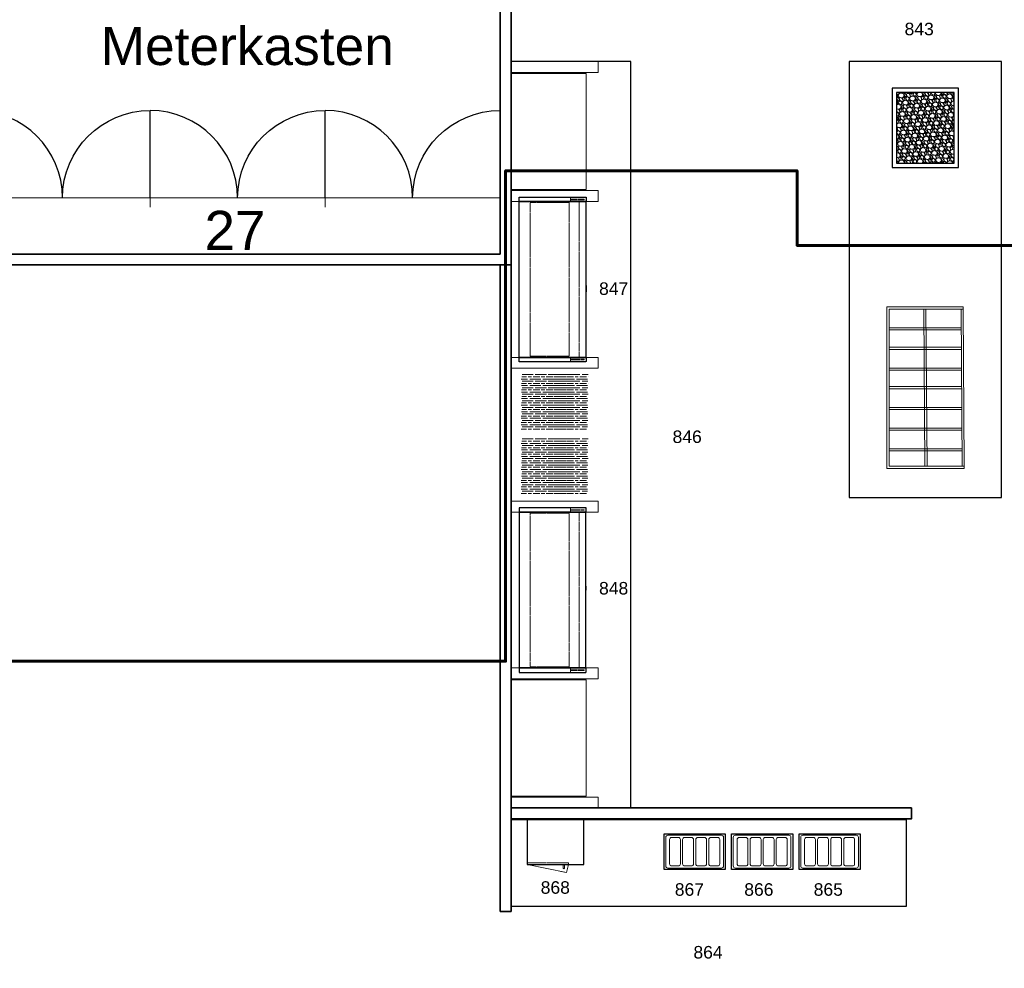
# Model space of a CAD drawing. Header units: millimetres. Extents: x 251300 to 553564, y 2563 to 144710.
# Tile 3 of 57: x 260478 to 269510, y 21641 to 30348. Entities that reach past the tile are written whole.
import ezdxf
from ezdxf.enums import TextEntityAlignment as Align

# ---------------------------------------------------------------- set-up
doc = ezdxf.new("R2010")
doc.units = ezdxf.units.MM
doc.set_wipeout_variables(frame=1)
doc.linetypes.add('HIDDEN', pattern=[9.525, 6.35, -3.175])
doc.layers.add('0 @ 50', color=7, linetype='Continuous')
for name, color, linetype, lineweight in [('APPARAAT1', 2, 'Continuous', 25), ('APPARAAT2', 1, 'Continuous', 20), ('APPARAAT3', 6, 'Continuous', 18), ('APPARAAT4', 30, 'HIDDEN', 18), ('APPARAAT5', 7, 'Continuous', 5), ('BB Brandscheiding 30  min.', 210, 'WBDBO_030', 60), ('BWK MUREN', 3, 'Continuous', 35), ('HATCH PS', 252, 'Continuous', 5), ('POSITIENUMMER', 141, 'Continuous', 20), ('TEKST PS', 10, 'Continuous', 9), ('X-L32_C_binnenwandopeningen', 3, 'Continuous', 5), ('X-T22_C_ruimtelabel', 7, 'Continuous', 5)]:
    doc.layers.add(name, color=color, linetype=linetype, lineweight=lineweight)
doc.styles.add('DVD_Standaard_35', font='arial.ttf', dxfattribs={"height": 3.5})
doc.styles.add('PS', font='arial.ttf')
doc.styles.get("Standard").update_dxf_attribs({"font": 'arial.ttf'})
doc.linetypes.add('WBDBO_030', pattern='A,35,-7.5,["X",DVD_Standaard_35,S=1,R=0,X=-2,Y=-1.75],-7.5', length=50)

# ---------------------------------------------------------------- blocks, each defined once
blk = doc.blocks.new('POSITIENUMMER')
at = {"layer": 'POSITIENUMMER', "style": 'PS', "flags": 1}
for tag, p in [('MERK-TYPE', (-1.22, -6.81)), ('AFMETINGEN', (-1.22, -10.86)), ('OMSCHRIJVING', (-1.22, -14.79)), ('OPMERKINGEN', (-1.22, -18.98))]:
    blk.add_attdef(tag, p, '', height=2.8, dxfattribs=at)
blk.add_wipeout([(-5.03, 0), (-5.03, 0.11), (-5.02, 0.2), (-5, 0.34), (-4.97, 0.48), (-4.93, 0.6), (-4.86, 0.76), (-4.78, 0.92), (-4.69, 1.07), (-4.6, 1.2), (-4.54, 1.27), (-4.48, 1.34), (-4.43, 1.4), (-4.35, 1.49), (-4.26, 1.57), (-4.18, 1.64), (-4.07, 1.73), (-3.91, 1.86), (-3.77, 1.95), (-3.62, 2.05), (-3.49, 2.12), (-3.31, 2.22), (-3.18, 2.29), (-3.02, 2.36), (-2.86, 2.43), (-2.72, 2.48), (-2.53, 2.55), (-2.36, 2.61), (-2.17, 2.66), (-2, 2.71), (-1.73, 2.77), (-1.53, 2.81), (-1.37, 2.84), (-1.13, 2.88), (-0.93, 2.9), (-0.73, 2.92), (-0.52, 2.93), (-0.28, 2.95), (-0.09, 2.95), (0.17, 2.95), (0.35, 2.94), (0.58, 2.93), (0.78, 2.91), (1, 2.89), (1.15, 2.87), (1.32, 2.85), (1.47, 2.82), (1.68, 2.78), (1.88, 2.74), (2.01, 2.7), (2.16, 2.67), (2.37, 2.6), (2.54, 2.55), (2.65, 2.51), (2.78, 2.46), (2.91, 2.41), (3.05, 2.34), (3.21, 2.27), (3.32, 2.22), (3.46, 2.14), (3.61, 2.06), (3.73, 1.98), (3.85, 1.9), (4, 1.79), (4.11, 1.7), (4.21, 1.62), (4.33, 1.5), (4.43, 1.4), (4.53, 1.29), (4.62, 1.17), (4.69, 1.06), (4.77, 0.94), (4.83, 0.83), (4.89, 0.7), (4.93, 0.6), (4.97, 0.47), (4.99, 0.38), (5.02, 0.23), (5.03, 0.13), (5.03, 0.07), (5.03, 0.04), (5.03, -0.07), (5.02, -0.18), (5.02, -0.17), (5.01, -0.3), (4.96, -0.48), (4.92, -0.62), (4.88, -0.73), (4.79, -0.9), (4.74, -0.99), (4.69, -1.08), (4.62, -1.17), (4.52, -1.29), (4.44, -1.39), (4.37, -1.46), (4.28, -1.55), (4.2, -1.63), (4.05, -1.75), (3.95, -1.83), (3.83, -1.91), (3.65, -2.03), (3.52, -2.11), (3.37, -2.19), (3.23, -2.26), (3.12, -2.32), (2.93, -2.4), (2.81, -2.45), (2.67, -2.5), (2.5, -2.56), (2.26, -2.63), (2.12, -2.68), (1.9, -2.73), (1.71, -2.78), (1.55, -2.81), (1.41, -2.83), (1.28, -2.85), (1.11, -2.88), (0.84, -2.91), (0.68, -2.92), (0.46, -2.94), (0.29, -2.95), (0.1, -2.95), (-0.12, -2.95), (-0.33, -2.94), (-0.56, -2.93), (-0.83, -2.91), (-1.09, -2.88), (-1.3, -2.85), (-1.58, -2.8), (-1.83, -2.75), (-2.05, -2.69), (-2.13, -2.67), (-2.15, -2.67), (-2.41, -2.59), (-2.61, -2.52), (-2.79, -2.45), (-2.94, -2.39), (-3.08, -2.33), (-3.25, -2.25), (-3.37, -2.19), (-3.5, -2.12), (-3.64, -2.04), (-3.76, -1.96), (-3.89, -1.87), (-3.97, -1.81), (-4.08, -1.73), (-4.15, -1.67), (-4.32, -1.51), (-4.48, -1.35), (-4.55, -1.26), (-4.64, -1.14), (-4.73, -1), (-4.79, -0.9), (-4.86, -0.77), (-4.91, -0.65), (-4.94, -0.55), (-4.97, -0.44), (-5.01, -0.28), (-5.02, -0.19), (-5.03, -0.07)]).dxf.layer = 'POSITIENUMMER'
at = {"layer": 'POSITIENUMMER'}
blk.add_attdef('POS', text='', height=2.3, dxfattribs=at).set_placement((0, 0), align=Align.MIDDLE)
blk = doc.blocks.new('DVDVB_32_-S-_DubbelDeur')
at = {"linetype": 'Continuous', "lineweight": 13}
blk.add_wipeout([(0, -0.5), (1, -0.5), (1, 0.5), (0, 0.5)], dxfattribs=at)
at = {"color": 0, "linetype": 'ByBlock', "lineweight": -2}
for p, q in [((0, -0.5), (0, 0.5)), ((1, -0.5), (1, 0.5)), ((0, 0), (1, 0))]:
    blk.add_line(p, q, dxfattribs=at)
blk = doc.blocks.new('wandkoeling Alaska')
at = {"layer": 'APPARAAT1'}
for points in [[(5247.4, 1869), (5277.4, 1869, 0.414214), (5282.4, 1874), (5282.4, 2484), (5242.4, 2484), (5242.4, 1874, 0.414214)], [(6717.4, 1869), (6747.4, 1869, 0.414214), (6752.4, 1874), (6752.4, 2484), (6712.4, 2484), (6712.4, 1874, 0.414214)]]:
    blk.add_lwpolyline(points, format="xyb", close=True, dxfattribs=at)
blk.add_lwpolyline([(5282.4, 1874), (6712.4, 1874), (6712.4, 2484), (5282.4, 2484)], close=True, dxfattribs=at)
at = {"layer": 'APPARAAT3', "linetype": 'HIDDEN'}
for p, q in [((5259.4, 2014.3), (5259.4, 1888.3)), ((5262.4, 2014.3), (5262.4, 1888.3)), ((5265.4, 2014.3), (5265.4, 1888.3)), ((6729.4, 1888.3), (6729.4, 2014.3)), ((6732.4, 1888.3), (6732.4, 2014.3)), ((6735.4, 1888.3), (6735.4, 2014.3)), ((5259.4, 1888.3), (5265.4, 1888.3)), ((6729.4, 1888.3), (6735.4, 1888.3))]:
    blk.add_line(p, q, dxfattribs=at)
at = {"layer": 'APPARAAT4'}
for p, q in [((6702.4, 2384), (5292.4, 2384)), ((5292.4, 2384), (5292.4, 2025.7)), ((6702.4, 2025.7), (6702.4, 2384)), ((5242.4, 2014.3), (5282.4, 2014.3)), ((5292.4, 2025.7), (6702.4, 2025.7)), ((6712.4, 2014.3), (6752.4, 2014.3)), ((5282.4, 1934), (6712.4, 1934))]:
    blk.add_line(p, q, dxfattribs=at)
blk = doc.blocks.new('Samsung CM 1069')
at = {"layer": 'APPARAAT1'}
blk.add_lwpolyline([(0, -412), (517, -412), (517, 0), (0, 0)], close=True, dxfattribs=at)
at = {"layer": 'APPARAAT2'}
blk.add_lwpolyline([(334.8, -452), (334.8, -452, 0.414214), (339.8, -447), (339.8, -412), (329.8, -412), (329.8, -447, 0.414214)], format="xyb", close=True, dxfattribs=at)
at = {"layer": 'APPARAAT3'}
for p, q in [((0, -412), (359.7, -487)), ((359.7, -487), (377.5, -412))]:
    blk.add_line(p, q, dxfattribs=at)
at = {"layer": 'APPARAAT4'}
blk.add_lwpolyline([(0, -412), (377.5, -412), (377.5, -397), (0, -397)], close=True, dxfattribs=at)
blk = doc.blocks.new('bestekbak')
at = {"layer": 'APPARAAT1'}
for p, q in [((0, -560), (0, 0)), ((0, 0), (327.3, 0)), ((327.3, 0), (327.3, -560)), ((327.3, -560), (0, -560))]:
    blk.add_line(p, q, dxfattribs=at)
at = {"layer": 'APPARAAT2'}
for p, q in [((11.7, -524.3), (11.7, -34.3)), ((31.7, -14.3), (294, -14.3)), ((31.7, -129.3), (31.7, -69.3)), ((274, -49.3), (51.7, -49.3)), ((294, -69.3), (294, -129.3)), ((314, -34.3), (314, -524.3)), ((274, -149.3), (51.7, -149.3)), ((274, -169.3), (51.7, -169.3)), ((31.7, -249.3), (31.7, -189.3)), ((274, -269.3), (51.7, -269.3)), ((294, -189.3), (294, -249.3)), ((31.7, -369.3), (31.7, -309.3)), ((274, -289.3), (51.7, -289.3)), ((294, -309.3), (294, -369.3)), ((31.7, -489.3), (31.7, -429.3)), ((274, -389.3), (51.7, -389.3)), ((274, -409.3), (51.7, -409.3)), ((294, -429.3), (294, -489.3)), ((274, -509.3), (51.7, -509.3)), ((294, -544.3), (31.7, -544.3))]:
    blk.add_line(p, q, dxfattribs=at)
for centre, start, end in [((31.7, -34.3), 90, 180), ((51.7, -69.3), 90, 180), ((274, -69.3), 0, 90), ((294, -34.3), 0, 90), ((51.7, -129.3), 180, 270), ((51.7, -189.3), 90, 180), ((274, -129.3), 270, 0), ((274, -189.3), 0, 90), ((51.7, -249.3), 180, 270), ((274, -249.3), 270, 0), ((51.7, -309.3), 90, 180), ((274, -309.3), 0, 90), ((51.7, -369.3), 180, 270), ((51.7, -429.3), 90, 180), ((274, -369.3), 270, 0), ((274, -429.3), 0, 90), ((31.7, -524.3), 180, 270), ((51.7, -489.3), 180, 270), ((274, -489.3), 270, 0), ((294, -524.3), 270, 0)]:
    blk.add_arc(centre, 20, start, end, dxfattribs=at)

msp = doc.modelspace()

# ---------------------------------------------------------------- hatches: boundary and pattern name
at = {"layer": 'APPARAAT5'}
h = msp.add_hatch(dxfattribs=at)
h.set_pattern_fill('GRAVEL', color=256, scale=3, angle=-60)
h.set_pattern_definition([(168.0127875, (242249.986, 301614.4205), (-898.7202219, 185.02908621), [10.251643, -1014.91451]), (124.969741, (242239.958, 301616.5497), (523.191139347, -753.793626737), [17.592142, -1741.621467]), (72.5104471, (242229.875, 301630.9657), (-344.90249304, -1079.01135782), [12.404446, -1228.041684]), (207.273689, (242198.5183, 301647.1772), (1357.92271544, 696.00886409), [16.020136, -1585.993123]), (232.8336542, (242184.279, 301639.836), (601.393629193, 787.155678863), [15.70901, -1555.194232]), (297.273689, (242174.789, 301627.318), (-696.00886409, 1357.92271544), [16.020136, -1585.993123]), (337.6942405, (242182.13, 301613.0787), (-1155.21135771, 476.884764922), [21.18581, -2097.39346]), (12.2553284, (242201.7304, 301605.0377), (1718.504986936, 376.262049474), [20.001586, -1980.157698]), (61.4295656, (242221.2762, 301609.2834), (553.0847649, 1023.229086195), [16.07439, -1591.36637]), (115.2363583, (242228.9636, 301623.4004), (353.10886411, -764.00249351), [18.351398, -899.218108]), (162.3974378, (242221.1394, 301640.0003), (-1183.102493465, 372.79362918), [23.732338, -2349.503175]), (78.8140748, (242235.5774, 301581.465), (129.24681466, 690.53795037), [8.100136, -801.916975]), (111.4692344, (242237.1488, 301589.4113), (363.317728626, -934.084764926), [15.41046, -1525.63917]), (165, (242231.51, 301603.75), (-65.991136, -38.1), [10.77628, -96.986793]), (143.1985905, (242236.76, 301612.944), (322.48227152, -253.75567886), [5.80324, -574.518671]), (231.8014095, (242232.114, 301616.42), (159.8734073, 180.2911358), [8.206969, -402.14259]), (330.9637565, (242227.039, 301609.97), (246.28227153, -121.7734073), [13.32959, -430.988945]), (101.565051, (242238.693, 301603.5), (10.2088642, -170.0822715), [9.638614, -231.326944]), (316.3895403, (242210.0157, 301654.695), (578.973407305, -545.611357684), [13.50264, -1336.7648]), (10.346176, (242219.792, 301645.3817), (-878.30249346, -155.1354569), [11.327968, -1121.46647]), (233.1985905, (242251.891, 301611.121), (253.75567886, 322.48227152), [11.606403, -568.715508]), (283.6104597, (242244.9382, 301601.8275), (-183.02659275, 774.21135767), [13.50264, -1336.7648]), (279.4439548, (242169.101, 301631.073), (-58.51772846, 406.15567884), [13.021056, -638.03203]), (234.7751406, (242171.2377, 301618.2286), (535.40249305, 749.05567913), [10.910164, -1080.107801]), (6.8014095, (242186.281, 301572.361), (406.15567884, 58.5177285), [11.606403, -568.715508]), (317.3540246, (242197.8056, 301573.7356), (-759.26454312, 705.48476494), [12.773482, -1264.57128]), (9.4439548, (242167.612, 301604.697), (-406.15567884, -58.51772846), [6.510528, -644.542557]), (41.3099325, (242183.995, 301576.32), (225.8645431, 218.3911358), [3.885438, -384.659849]), (105.9637565, (242186.913, 301578.885), (48.3088642, -236.0734073), [15.70901, -298.471638]), (126.009006, (242182.593, 301593.9887), (446.9911358, -621.81135766), [14.55801, -1441.240946]), (243.6900675, (242221.1, 301606.542), (93.8822715, 142.1911358), [10.989716, -263.75329]), (293.1572266, (242216.2284, 301596.6904), (515.717728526, -1198.049308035), [19.186703, -1899.480272]), (0.945396, (242223.774, 301579.0496), (-614.33795038, -2.73545692), [7.845247, -776.68177]), (30, (242231.62, 301579.18), (27.891136, 104.091136), [4.572, -71.628]), (60.2564372, (242183.8107, 301596.4515), (-309.53795042, -530.66454305), [10.586009, -1048.018223]), (348.0127875, (242189.0627, 301605.643), (898.7202219, -185.02908621), [20.503286, -1004.662866]), (300, (242209.12, 301601.384), (104.091136, -27.891136), [19.812, -56.388]), (265.3048465, (242219.025, 301584.227), (-80.93794988, -926.61135773), [12.048287, -1192.779502]), (194.054604, (242218.039, 301572.219), (-302.06454307, -86.40886424), [11.094872, -543.649501]), (147.6459754, (242207.276, 301569.5246), (-1383.811357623, 872.831579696), [18.064353, -1788.373933]), (115.4260787, (242192.016, 301579.1917), (-429.30886423, 895.98476499), [19.110884, -1891.975394])])
h.paths.add_polyline_path([(268520.7, 29680.7), (268520.7, 29030.7), (269050.7, 29030.7), (269050.7, 29680.7)])
at = {"layer": 'HATCH PS'}
h = msp.add_hatch(dxfattribs=at)
h.set_pattern_fill('GOST_WOOD', color=42, scale=10, angle=-89.99983)
h.set_pattern_definition([(0.00017, (278286.764, 29069.874), (0.00018, -60), [100, -20]), (0.00017, (278266.764, 29049.874), (0.00018, -60), [60, -15, 30, -15]), (0.00017, (278236.764, 29029.874), (0.00018, -60), [100, -20])])
h.paths.add_polyline_path([(265400.3, 26969.7), (265402.6, 26981.6), (265403, 26983.2), (265403, 27004.7), (265402.6, 27011.3), (265400.3, 27019.6), (265401.4, 27044.5), (265402.6, 27058.7), (265403, 27061.7), (265403, 27093.5), (265402, 27099.5), (265394.1, 27099.9), (265379.7, 27101.5), (265361.6, 27099.9), (265344.3, 27097.4), (265326.1, 27101.1), (265307.2, 27101.5), (265293.2, 27101.1), (265274.2, 27100.3), (265261.8, 27101.1), (265247.4, 27100.7), (265238.7, 27101.1), (265224.3, 27099.1), (265214.8, 27099.9), (265205, 27101.1), (265182.3, 27099.1), (265172.4, 27101.1), (265158.4, 27101.9), (265144.8, 27100.7), (265132, 27101.9), (265120.9, 27101.5), (265103.6, 27101.5), (265090.3, 27102.1), (265083.8, 27101.5), (265082, 27101.9), (265083.2, 27086), (265084.4, 27065.9), (265079.6, 27050.4), (265083.2, 27027.9), (265080.8, 27008.9), (265083.2, 26982.8), (265079.6, 26965), (265082, 26923.5), (265084.4, 26904.5), (265082, 26872.4), (265080.8, 26840.4), (265079.6, 26822.6), (265079.6, 26790.6), (265083.2, 26770.4), (265079.6, 26734.8), (265078, 26714.9), (265078, 26700.9), (265080.8, 26679), (265078.4, 26651.7), (265079.6, 26626.8), (265078, 26615.7), (265078, 26578.4), (265078.4, 26572.7), (265119.8, 26572.7), (265125, 26573.2), (265130, 26572.7), (265165.1, 26572.7), (265167, 26572.8), (265169.1, 26572.7), (265178.2, 26572.7), (265185.6, 26573.6), (265197.6, 26572.7), (265257.6, 26572.7), (265261, 26573.2), (265267.6, 26572.7), (265311.4, 26572.7), (265312.1, 26572.8), (265336, 26572.8), (265363.2, 26572.7), (265363.6, 26572.8), (265364.4, 26572.7), (265397.4, 26572.7), (265396.7, 26578.2), (265396.7, 26593.6), (265397.9, 26615), (265399.1, 26628), (265401.4, 26673.1), (265399.1, 26695.6), (265397.9, 26707.5), (265401.4, 26721.7), (265400.3, 26737.2), (265401.4, 26751.4), (265402.6, 26771.6), (265401.4, 26782.3), (265400.3, 26809.6), (265400.3, 26821.4), (265399.1, 26854.6), (265400.3, 26876), (265401.4, 26890.2), (265402.6, 26906.9), (265402.6, 26944.8)])
h = msp.add_hatch(dxfattribs=at)
h.set_pattern_fill('GOST_WOOD', color=42, scale=10, angle=-89.99983)
h.set_pattern_definition([(0.00017, (278169.59, 29069.874), (0.00018, -60), [100, -20]), (0.00017, (278149.59, 29049.874), (0.00018, -60), [60, -15, 30, -15]), (0.00017, (278119.59, 29029.874), (0.00018, -60), [100, -20])])
h.paths.add_polyline_path([(265517.4, 26969.7), (265519.8, 26981.6), (265520.1, 26983.2), (265520.1, 27004.7), (265519.8, 27011.3), (265517.4, 27019.6), (265518.6, 27044.5), (265519.8, 27058.7), (265520.1, 27061.7), (265520.1, 27093.5), (265519.1, 27099.5), (265511.3, 27099.9), (265496.9, 27101.5), (265478.7, 27099.9), (265461.4, 27097.4), (265443.3, 27101.1), (265424.3, 27101.5), (265410.3, 27101.1), (265391.4, 27100.3), (265379, 27101.1), (265364.6, 27100.7), (265355.9, 27101.1), (265341.5, 27099.1), (265332, 27099.9), (265322.1, 27101.1), (265299.5, 27099.1), (265289.6, 27101.1), (265275.6, 27101.9), (265262, 27100.7), (265249.2, 27101.9), (265238.1, 27101.5), (265220.7, 27101.5), (265207.5, 27102.1), (265201, 27101.5), (265199.2, 27101.9), (265200.4, 27086), (265201.5, 27065.9), (265196.8, 27050.4), (265200.4, 27027.9), (265198, 27008.9), (265200.4, 26982.8), (265196.8, 26965), (265199.2, 26923.5), (265201.5, 26904.5), (265199.2, 26872.4), (265198, 26840.4), (265196.8, 26822.6), (265196.8, 26790.6), (265200.4, 26770.4), (265196.8, 26734.8), (265195.1, 26714.9), (265195.1, 26700.9), (265198, 26679), (265195.6, 26651.7), (265196.8, 26626.8), (265195.1, 26615.7), (265195.1, 26578.4), (265195.6, 26572.7), (265237, 26572.7), (265242.2, 26573.2), (265247.1, 26572.7), (265282.3, 26572.7), (265284.2, 26572.8), (265286.2, 26572.7), (265295.4, 26572.7), (265302.8, 26573.6), (265314.7, 26572.7), (265374.8, 26572.7), (265378.2, 26573.2), (265384.8, 26572.7), (265428.6, 26572.7), (265429.3, 26572.8), (265453.2, 26572.8), (265480.4, 26572.7), (265480.8, 26572.8), (265481.6, 26572.7), (265514.6, 26572.7), (265513.9, 26578.2), (265513.9, 26593.6), (265515.1, 26615), (265516.2, 26628), (265518.6, 26673.1), (265516.2, 26695.6), (265515.1, 26707.5), (265518.6, 26721.7), (265517.4, 26737.2), (265518.6, 26751.4), (265519.8, 26771.6), (265518.6, 26782.3), (265517.4, 26809.6), (265517.4, 26821.4), (265516.2, 26854.6), (265517.4, 26876), (265518.6, 26890.2), (265519.8, 26906.9), (265519.8, 26944.8)])
h = msp.add_hatch(dxfattribs=at)
h.set_pattern_fill('GOST_WOOD', color=42, scale=10, angle=-89.99983)
h.set_pattern_definition([(0.00017, (277997.176, 29069.874), (0.00018, -60), [100, -20]), (0.00017, (277977.176, 29049.874), (0.00018, -60), [60, -15, 30, -15]), (0.00017, (277947.176, 29029.874), (0.00018, -60), [100, -20])])
h.paths.add_polyline_path([(265689.8, 26969.7), (265692.2, 26981.6), (265692.5, 26983.2), (265692.5, 27004.7), (265692.2, 27011.3), (265689.8, 27019.6), (265691, 27044.5), (265692.2, 27058.7), (265692.5, 27061.7), (265692.5, 27093.5), (265691.6, 27099.5), (265683.7, 27099.9), (265669.3, 27101.5), (265651.2, 27099.9), (265633.8, 27097.4), (265615.7, 27101.1), (265596.8, 27101.5), (265582.7, 27101.1), (265563.8, 27100.3), (265551.4, 27101.1), (265537, 27100.7), (265528.3, 27101.1), (265513.9, 27099.1), (265504.4, 27099.9), (265494.5, 27101.1), (265471.9, 27099.1), (265462, 27101.1), (265448, 27101.9), (265434.4, 27100.7), (265421.6, 27101.9), (265410.5, 27101.5), (265393.2, 27101.5), (265379.9, 27102.1), (265373.4, 27101.5), (265371.6, 27101.9), (265372.8, 27086), (265374, 27065.9), (265369.2, 27050.4), (265372.8, 27027.9), (265370.4, 27008.9), (265372.8, 26982.8), (265369.2, 26965), (265371.6, 26923.5), (265374, 26904.5), (265371.6, 26872.4), (265370.4, 26840.4), (265369.2, 26822.6), (265369.2, 26790.6), (265372.8, 26770.4), (265369.2, 26734.8), (265367.5, 26714.9), (265367.5, 26700.9), (265370.4, 26679), (265368, 26651.7), (265369.2, 26626.8), (265367.5, 26615.7), (265367.5, 26578.4), (265368, 26572.7), (265409.4, 26572.7), (265414.6, 26573.2), (265419.5, 26572.7), (265454.7, 26572.7), (265456.6, 26572.8), (265458.7, 26572.7), (265467.8, 26572.7), (265475.2, 26573.6), (265487.1, 26572.7), (265547.2, 26572.7), (265550.6, 26573.2), (265557.2, 26572.7), (265601, 26572.7), (265601.7, 26572.8), (265625.6, 26572.8), (265652.8, 26572.7), (265653.2, 26572.8), (265654, 26572.7), (265687, 26572.7), (265686.3, 26578.2), (265686.3, 26593.6), (265687.5, 26615), (265688.7, 26628), (265691, 26673.1), (265688.7, 26695.6), (265687.5, 26707.5), (265691, 26721.7), (265689.8, 26737.2), (265691, 26751.4), (265692.2, 26771.6), (265691, 26782.3), (265689.8, 26809.6), (265689.8, 26821.4), (265688.7, 26854.6), (265689.8, 26876), (265691, 26890.2), (265692.2, 26906.9), (265692.2, 26944.8)])
h = msp.add_hatch(dxfattribs=at)
h.set_pattern_fill('GOST_WOOD', color=42, scale=10, angle=-89.99983)
h.set_pattern_definition([(0.00017, (278286.764, 28479.36), (0.00018, -60), [100, -20]), (0.00017, (278266.764, 28459.36), (0.00018, -60), [60, -15, 30, -15]), (0.00017, (278236.764, 28439.36), (0.00018, -60), [100, -20])])
h.paths.add_polyline_path([(265400.3, 26379.2), (265402.6, 26391.1), (265403, 26392.7), (265403, 26414.2), (265402.6, 26420.8), (265400.3, 26429.1), (265401.4, 26454), (265402.6, 26468.2), (265403, 26471.2), (265403, 26503), (265402, 26509), (265394.1, 26509.4), (265379.7, 26511), (265361.6, 26509.4), (265344.3, 26506.9), (265326.1, 26510.6), (265307.2, 26511), (265293.2, 26510.6), (265274.2, 26509.8), (265261.8, 26510.6), (265247.4, 26510.2), (265238.7, 26510.6), (265224.3, 26508.5), (265214.8, 26509.4), (265205, 26510.6), (265182.3, 26508.5), (265172.4, 26510.6), (265158.4, 26511.4), (265144.8, 26510.2), (265132, 26511.4), (265120.9, 26511), (265103.6, 26511), (265090.3, 26511.6), (265083.8, 26511), (265082, 26511.4), (265083.2, 26495.5), (265084.4, 26475.3), (265079.6, 26459.9), (265083.2, 26437.4), (265080.8, 26418.4), (265083.2, 26392.3), (265079.6, 26374.5), (265082, 26332.9), (265084.4, 26314), (265082, 26281.9), (265080.8, 26249.9), (265079.6, 26232.1), (265079.6, 26200.1), (265083.2, 26179.9), (265079.6, 26144.3), (265078, 26124.3), (265078, 26110.3), (265080.8, 26088.5), (265078.4, 26061.2), (265079.6, 26036.3), (265078, 26025.2), (265078, 25987.9), (265078.4, 25982.2), (265119.8, 25982.2), (265125, 25982.7), (265130, 25982.2), (265165.1, 25982.2), (265167, 25982.3), (265169.1, 25982.2), (265178.2, 25982.2), (265185.6, 25983.1), (265197.6, 25982.2), (265257.6, 25982.2), (265261, 25982.7), (265267.6, 25982.2), (265311.4, 25982.2), (265312.1, 25982.3), (265336, 25982.3), (265363.2, 25982.2), (265363.6, 25982.3), (265364.4, 25982.2), (265397.4, 25982.2), (265396.7, 25987.7), (265396.7, 26003.1), (265397.9, 26024.4), (265399.1, 26037.5), (265401.4, 26082.6), (265399.1, 26105.1), (265397.9, 26117), (265401.4, 26131.2), (265400.3, 26146.7), (265401.4, 26160.9), (265402.6, 26181.1), (265401.4, 26191.7), (265400.3, 26219), (265400.3, 26230.9), (265399.1, 26264.1), (265400.3, 26285.5), (265401.4, 26299.7), (265402.6, 26316.3), (265402.6, 26354.3)])
h = msp.add_hatch(dxfattribs=at)
h.set_pattern_fill('GOST_WOOD', color=42, scale=10, angle=-89.99983)
h.set_pattern_definition([(0.00017, (278169.59, 28479.36), (0.00018, -60), [100, -20]), (0.00017, (278149.59, 28459.36), (0.00018, -60), [60, -15, 30, -15]), (0.00017, (278119.59, 28439.36), (0.00018, -60), [100, -20])])
h.paths.add_polyline_path([(265517.4, 26379.2), (265519.8, 26391.1), (265520.1, 26392.7), (265520.1, 26414.2), (265519.8, 26420.8), (265517.4, 26429.1), (265518.6, 26454), (265519.8, 26468.2), (265520.1, 26471.2), (265520.1, 26503), (265519.1, 26509), (265511.3, 26509.4), (265496.9, 26511), (265478.7, 26509.4), (265461.4, 26506.9), (265443.3, 26510.6), (265424.3, 26511), (265410.3, 26510.6), (265391.4, 26509.8), (265379, 26510.6), (265364.6, 26510.2), (265355.9, 26510.6), (265341.5, 26508.5), (265332, 26509.4), (265322.1, 26510.6), (265299.5, 26508.5), (265289.6, 26510.6), (265275.6, 26511.4), (265262, 26510.2), (265249.2, 26511.4), (265238.1, 26511), (265220.7, 26511), (265207.5, 26511.6), (265201, 26511), (265199.2, 26511.4), (265200.4, 26495.5), (265201.5, 26475.3), (265196.8, 26459.9), (265200.4, 26437.4), (265198, 26418.4), (265200.4, 26392.3), (265196.8, 26374.5), (265199.2, 26332.9), (265201.5, 26314), (265199.2, 26281.9), (265198, 26249.9), (265196.8, 26232.1), (265196.8, 26200.1), (265200.4, 26179.9), (265196.8, 26144.3), (265195.1, 26124.3), (265195.1, 26110.3), (265198, 26088.5), (265195.6, 26061.2), (265196.8, 26036.3), (265195.1, 26025.2), (265195.1, 25987.9), (265195.6, 25982.2), (265237, 25982.2), (265242.2, 25982.7), (265247.1, 25982.2), (265282.3, 25982.2), (265284.2, 25982.3), (265286.2, 25982.2), (265295.4, 25982.2), (265302.8, 25983.1), (265314.7, 25982.2), (265374.8, 25982.2), (265378.2, 25982.7), (265384.8, 25982.2), (265428.6, 25982.2), (265429.3, 25982.3), (265453.2, 25982.3), (265480.4, 25982.2), (265480.8, 25982.3), (265481.6, 25982.2), (265514.6, 25982.2), (265513.9, 25987.7), (265513.9, 26003.1), (265515.1, 26024.4), (265516.2, 26037.5), (265518.6, 26082.6), (265516.2, 26105.1), (265515.1, 26117), (265518.6, 26131.2), (265517.4, 26146.7), (265518.6, 26160.9), (265519.8, 26181.1), (265518.6, 26191.7), (265517.4, 26219), (265517.4, 26230.9), (265516.2, 26264.1), (265517.4, 26285.5), (265518.6, 26299.7), (265519.8, 26316.3), (265519.8, 26354.3)])
h = msp.add_hatch(dxfattribs=at)
h.set_pattern_fill('GOST_WOOD', color=42, scale=10, angle=-89.99983)
h.set_pattern_definition([(0.00017, (277997.176, 28479.36), (0.00018, -60), [100, -20]), (0.00017, (277977.176, 28459.36), (0.00018, -60), [60, -15, 30, -15]), (0.00017, (277947.176, 28439.36), (0.00018, -60), [100, -20])])
h.paths.add_polyline_path([(265689.8, 26379.2), (265692.2, 26391.1), (265692.5, 26392.7), (265692.5, 26414.2), (265692.2, 26420.8), (265689.8, 26429.1), (265691, 26454), (265692.2, 26468.2), (265692.5, 26471.2), (265692.5, 26503), (265691.6, 26509), (265683.7, 26509.4), (265669.3, 26511), (265651.2, 26509.4), (265633.8, 26506.9), (265615.7, 26510.6), (265596.8, 26511), (265582.7, 26510.6), (265563.8, 26509.8), (265551.4, 26510.6), (265537, 26510.2), (265528.3, 26510.6), (265513.9, 26508.5), (265504.4, 26509.4), (265494.5, 26510.6), (265471.9, 26508.5), (265462, 26510.6), (265448, 26511.4), (265434.4, 26510.2), (265421.6, 26511.4), (265410.5, 26511), (265393.2, 26511), (265379.9, 26511.6), (265373.4, 26511), (265371.6, 26511.4), (265372.8, 26495.5), (265374, 26475.3), (265369.2, 26459.9), (265372.8, 26437.4), (265370.4, 26418.4), (265372.8, 26392.3), (265369.2, 26374.5), (265371.6, 26332.9), (265374, 26314), (265371.6, 26281.9), (265370.4, 26249.9), (265369.2, 26232.1), (265369.2, 26200.1), (265372.8, 26179.9), (265369.2, 26144.3), (265367.5, 26124.3), (265367.5, 26110.3), (265370.4, 26088.5), (265368, 26061.2), (265369.2, 26036.3), (265367.5, 26025.2), (265367.5, 25987.9), (265368, 25982.2), (265409.4, 25982.2), (265414.6, 25982.7), (265419.5, 25982.2), (265454.7, 25982.2), (265456.6, 25982.3), (265458.7, 25982.2), (265467.8, 25982.2), (265475.2, 25983.1), (265487.1, 25982.2), (265547.2, 25982.2), (265550.6, 25982.7), (265557.2, 25982.2), (265601, 25982.2), (265601.7, 25982.3), (265625.6, 25982.3), (265652.8, 25982.2), (265653.2, 25982.3), (265654, 25982.2), (265687, 25982.2), (265686.3, 25987.7), (265686.3, 26003.1), (265687.5, 26024.4), (265688.7, 26037.5), (265691, 26082.6), (265688.7, 26105.1), (265687.5, 26117), (265691, 26131.2), (265689.8, 26146.7), (265691, 26160.9), (265692.2, 26181.1), (265691, 26191.7), (265689.8, 26219), (265689.8, 26230.9), (265688.7, 26264.1), (265689.8, 26285.5), (265691, 26299.7), (265692.2, 26316.3), (265692.2, 26354.3)])

# ---------------------------------------------------------------- linework, layer by layer
at = {"layer": 'APPARAAT1'}
msp.add_lwpolyline([(269485.7, 29963.8), (268085.7, 29963.8), (268085.7, 25963.8), (269485.7, 25963.8), (269485.7, 29963.8)], dxfattribs=at)
for points in [[(268480.7, 29720.7), (268480.7, 28990.7), (269090.7, 28990.7), (269090.7, 29720.7)], [(268520.7, 29680.7), (268520.7, 29030.7), (269050.7, 29030.7), (269050.7, 29680.7)]]:
    msp.add_lwpolyline(points, close=True, dxfattribs=at)
at = {"layer": 'APPARAAT2'}
for p, q in [((268771.4, 27691.1), (268781.4, 26249.1)), ((268791.4, 27691.2), (268801.4, 26249.2)), ((269113.3, 27693.4), (269123.3, 26251.4)), ((269133.3, 27693.6), (269143.3, 26251.6)), ((268452.7, 27521), (269114.5, 27521)), ((268452.7, 27501), (269114.6, 27501)), ((269115.7, 27340.7), (268452.7, 27340.7)), ((269115.8, 27320.7), (268452.7, 27320.7)), ((268452.7, 27150.5), (269117, 27150.5)), ((268452.7, 27130.5), (269117.2, 27130.5)), ((268452.7, 26980.2), (269118.2, 26980.2)), ((268452.7, 26960.2), (269118.3, 26960.2)), ((268452.7, 26789.9), (269119.5, 26789.9)), ((268452.7, 26769.9), (269119.7, 26769.9)), ((268452.7, 26599.7), (269120.8, 26599.7)), ((268452.7, 26579.7), (269121, 26579.7)), ((268452.7, 26409.4), (269122.2, 26409.4)), ((268452.7, 26389.4), (269122.3, 26389.4))]:
    msp.add_line(p, q, dxfattribs=at)
for points in [[(264985.7, 29963.8), (265785.7, 29963.8), (265785.7, 29863.8), (264985.7, 29863.8)], [(264985.7, 28778.8), (265785.7, 28778.8), (265785.7, 28678.8), (264985.7, 28678.8)], [(264985.7, 27148.8), (265785.7, 27148.8), (265785.7, 27248.8), (264985.7, 27248.8)], [(264985.7, 25927.6), (265785.7, 25927.6), (265785.7, 25827.6), (264985.7, 25827.6)], [(264985.7, 24297.6), (265785.7, 24297.6), (265785.7, 24397.6), (264985.7, 24397.6)], [(264985.7, 23112.6), (265785.7, 23112.6), (265785.7, 23212.6), (264985.7, 23212.6)]]:
    msp.add_lwpolyline(points, close=True, dxfattribs=at)
for points in [[(269133.3, 27711.2), (268432.7, 27711.2), (268432.7, 26229.2), (269143.6, 26229.2)], [(269133.3, 27691.2), (268452.7, 27691.2), (268452.7, 26249.2), (269143.6, 26249.2)], [(269133.3, 27691.2), (269133.3, 27711.2)], [(269143.6, 26229.2), (269143.6, 26249.2)]]:
    msp.add_lwpolyline(points, dxfattribs=at)
at = {"layer": 'APPARAAT3'}
for points in [[(264985.7, 29853.8), (265675, 29853.8), (265675, 28788.8), (264985.7, 28788.8)], [(264985.7, 24287.6), (265675, 24287.6), (265675, 23222.6), (264985.7, 23222.6)]]:
    msp.add_lwpolyline(points, close=True, dxfattribs=at)
at = {"layer": 'BWK MUREN'}
for p, q in [((264985.7, 28096.6), (264985.7, 32553.8)), ((264985.7, 22162.6), (264985.7, 28596.6)), ((260067.7, 28196.6), (264885.7, 28196.6)), ((259967.7, 28096.6), (264985.7, 28096.6)), ((264885.7, 22162.6), (264885.7, 28096.6)), ((264885.7, 22162.6), (264985.7, 22162.6))]:
    msp.add_line(p, q, dxfattribs=at)
msp.add_lwpolyline([(264985.7, 23112.6), (268658.9, 23112.6), (268658.9, 23012.6), (264985.7, 23012.6)], dxfattribs=at)

# ---------------------------------------------------------------- block references
at = {"layer": '0 @ 50', "xscale": 50, "yscale": 50, "zscale": 50}
for p, values in [((268729.5, 30262.6), {'POS': '843'}), ((265926.6, 27879.5), {'POS': '847'}), ((266601.1, 26520.2), {'POS': '846'}), ((265926.6, 25129.6), {'POS': '848'}), ((265391.3, 22383), {'POS': '868'}), ((266621.6, 22364.7), {'POS': '867'}), ((267258.7, 22364.7), {'POS': '866'}), ((267895.8, 22364.7), {'POS': '865'}), ((266792.5, 21788.6), {'POS': '864'})]:
    msp.add_blockref('POSITIENUMMER', p, dxfattribs=at).add_auto_attribs(values)
at = {"layer": 'X-L32_C_binnenwandopeningen', "xscale": 1606, "yscale": 170, "rotation": 180}
msp.add_blockref('DVDVB_32_-S-_DubbelDeur', (261673.7, 28711.6), dxfattribs=at)

# ---------------------------------------------------------------- texts
at = {"layer": 'TEKST PS', "insert": (261220.4, 30281.6), "char_height": 350, "width": 2546.168, "attachment_point": 1, "style": 'PS'}
msp.add_mtext('Meterkasten', dxfattribs=at)

# ---------------------------------------------------------------- next in the draw order: linework, layer by layer
at = {"color": 0, "linetype": 'ByBlock', "lineweight": -2}
msp.add_ellipse((260067.7, 28711.6), major_axis=(-567.8, 567.8), ratio=1, start_param=3.926991, end_param=5.497787, dxfattribs=at)
at = {"layer": 'APPARAAT1'}
for points in [[(264985.7, 23112.6), (266085.7, 23112.6), (266085.7, 29963.8), (264985.7, 29963.8)], [(264985.7, 23007.4), (268608.9, 23007.4), (268608.9, 22207.4), (264985.7, 22207.4)]]:
    msp.add_lwpolyline(points, close=True, dxfattribs=at)

# ---------------------------------------------------------------- next in the draw order: block references
at = {"xscale": -1, "rotation": 90}
msp.add_blockref('wandkoeling Alaska', (267544.2, 33961.2), dxfattribs=at)
at = {"rotation": 90.00000000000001}
msp.add_blockref('wandkoeling Alaska', (267544.2, 19115.2), dxfattribs=at)
msp.add_blockref('Samsung CM 1069', (265134.6, 23007.4))
at = {"layer": 'APPARAAT2', "rotation": 90}
for p in [(266390.2, 22548.7), (267009.2, 22548.7), (267628.2, 22548.7)]:
    msp.add_blockref('bestekbak', p, dxfattribs=at)
at = {"layer": 'X-L32_C_binnenwandopeningen', "xscale": 1606, "yscale": 170, "rotation": 180}
msp.add_blockref('DVDVB_32_-S-_DubbelDeur', (263279.7, 28711.6), dxfattribs=at)

# ---------------------------------------------------------------- next in the draw order: linework, layer by layer
at = {"color": 0, "linetype": 'ByBlock', "lineweight": -2}
msp.add_line((261673.7, 28711.6), (261673.7, 29514.6), dxfattribs=at)
msp.add_line((261673.7, 28711.6), (261673.7, 29514.6), dxfattribs=at)
at = {"color": 0, "linetype": 'ByBlock', "lineweight": -2, "extrusion": (0, 0, -1)}
msp.add_ellipse((261673.7, 28711.6), major_axis=(-567.8, -567.8), ratio=1, start_param=0.785398, end_param=2.356194, dxfattribs=at)
at = {"color": 0, "linetype": 'ByBlock', "lineweight": -2}
msp.add_ellipse((261673.7, 28711.6), major_axis=(567.8, -567.8), ratio=1, start_param=0.785398, end_param=2.356194, dxfattribs=at)

# ---------------------------------------------------------------- next in the draw order: block references
at = {"layer": 'X-L32_C_binnenwandopeningen', "xscale": 1606, "yscale": 170, "rotation": 180}
msp.add_blockref('DVDVB_32_-S-_DubbelDeur', (264885.7, 28711.6), dxfattribs=at)

# ---------------------------------------------------------------- next in the draw order: texts
at = {"layer": 'X-T22_C_ruimtelabel'}
msp.add_text('27', height=360, dxfattribs=at).set_placement((262452.8, 28413.2), align=Align.MIDDLE_CENTER)

# ---------------------------------------------------------------- next in the draw order: linework, layer by layer
at = {"color": 0, "linetype": 'ByBlock', "lineweight": -2}
for p, q in [((263279.7, 28711.6), (263279.7, 29514.6)), ((263279.7, 28711.6), (263279.7, 29514.6)), ((264885.7, 28711.6), (264885.7, 29514.6))]:
    msp.add_line(p, q, dxfattribs=at)
at = {"color": 0, "linetype": 'ByBlock', "lineweight": -2, "extrusion": (0, 0, -1)}
for centre in [(263279.7, 28711.6), (264885.7, 28711.6)]:
    msp.add_ellipse(centre, major_axis=(-567.8, -567.8), ratio=1, start_param=0.785398, end_param=2.356194, dxfattribs=at)
at = {"color": 0, "linetype": 'ByBlock', "lineweight": -2}
msp.add_ellipse((263279.7, 28711.6), major_axis=(567.8, -567.8), ratio=1, start_param=0.785398, end_param=2.356194, dxfattribs=at)
at = {"layer": 'BB Brandscheiding 30  min.', "ltscale": 0.5}
msp.add_lwpolyline([(297365.1, 29866.4), (296594.9, 29096.1), (296594.9, 28961.1), (281908.9, 28961.1), (281908.9, 28276.1), (267608.9, 28276.1), (267608.9, 28961.1), (264935.7, 28961.1), (264935.7, 24458.9), (251714.9, 24458.9), (251414.9, 24761.7)], dxfattribs=at)
at = {"layer": 'BWK MUREN'}
msp.add_line((264885.7, 28196.6), (264885.7, 32824), dxfattribs=at)

doc.saveas('drawing.dxf')
